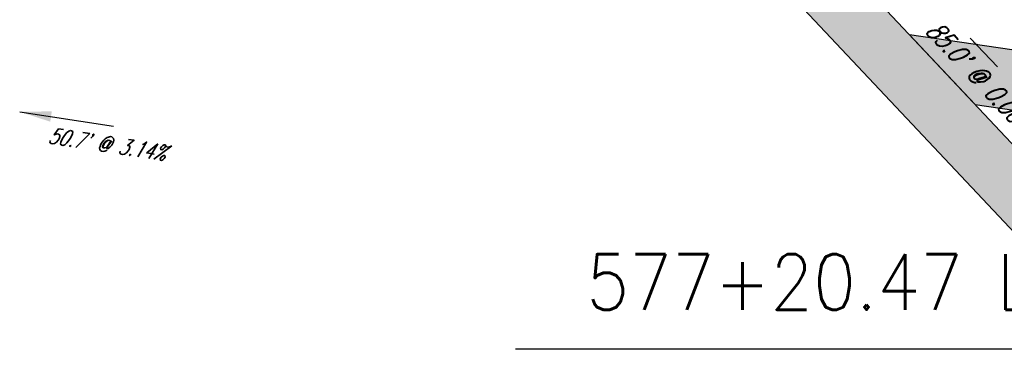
# Model space of a CAD drawing. Extents: x 167754 to 212748, y 396132 to 454338.
# Tile 3 of 147: x 175386.91 to 175411.78, y 419404.24 to 419412.56. Entities that reach past the tile are written whole.
import ezdxf
from ezdxf.enums import TextEntityAlignment as Align

# ---------------------------------------------------------------- set-up
doc = ezdxf.new("R2010")
doc.units = 0
doc.header["$MEASUREMENT"] = 0
doc.layers.add('0_3DP_MAT', color=181, linetype='CONTINUOUS', plot=False)
doc.layers.add('0_EX. 3DP', color=31, linetype='CONTINUOUS', plot=False)
doc.layers.add('L141', color=7, linetype='CONTINUOUS')
doc.layers.add('SC_SCRATCH-6', color=6, linetype='CONTINUOUS')
doc.styles.add('romans', font='romans.shx', dxfattribs={"width": 0.75, "oblique": 22.5})
doc.styles.get("Standard").update_dxf_attribs({"font": 'romans.shx', "width": 0.9})
doc.dimstyles.new('4P', dxfattribs={"dimscale": 4, "dimtxt": 0.14, "dimasz": 0.14, "dimexe": 0.05, "dimexo": 0.05, "dimgap": 0.05, "dimtad": 1, "dimzin": 0, "dimdsep": 46, "dimtxsty": 'romans', "dimcen": 0, "dimdle": 0.1, "dimclrd": 1, "dimclre": 1, "dimclrt": 7, "dimaunit": 1, "dimadec": 4, "dimazin": 0, "dimtfac": 1, "dimtmove": 0, "dimatfit": 2, "dimfxl": 1, "dimtvp": 1, "dimtolj": 1, "dimtzin": 0, "dimarcsym": 0})

msp = doc.modelspace()

# ---------------------------------------------------------------- hatches: boundary and pattern name
at = {"layer": 'L141', "transparency": 33554495}
h = msp.add_hatch(color=256, dxfattribs=at)
h.dxf.hatch_style = 1
h.paths.add_polyline_path([(175395.305, 419427.124), (175392.89, 419427.5), (175414.504, 419404.549), (175416.854, 419404.242)])
h = msp.add_hatch(color=256, dxfattribs=at)
h.dxf.hatch_style = 1
h.paths.add_polyline_path([(175427.517, 419408.001), (175425.861, 419409.759), (175409.386, 419412.172), (175411.042, 419410.413)])

# ---------------------------------------------------------------- linework, layer by layer
at = {"layer": 'L141', "elevation": 1156.55}
msp.add_lwpolyline([(175395.305, 419427.124), (175392.89, 419427.5), (175414.504, 419404.549), (175416.854, 419404.242)], close=True, dxfattribs=at)
at = {"layer": 'L141'}
msp.add_lwpolyline([(175427.517, 419408.001), (175425.861, 419409.759), (175409.386, 419412.172), (175411.042, 419410.413)], close=True, dxfattribs=at)

# ---------------------------------------------------------------- texts
at = {"layer": '0_3DP_MAT', "color": 211, "style": 'romans', "oblique": 22.5, "width": 0.75}
msp.add_text("85.0' @ 0.00%", height=0.48, rotation=313.2822, dxfattribs=at).set_placement((175410.988, 419410.951), align=Align.CENTER)
at = {"layer": '0_EX. 3DP', "style": 'romans', "oblique": 22.5, "width": 0.75}
msp.add_text("50.7' @ 3.14%", height=0.4, rotation=351.3456, dxfattribs=at).set_placement((175389.087, 419409.218), align=Align.CENTER)
at = {"layer": 'SC_SCRATCH-6', "width": 0.9}
msp.add_text('577+20.47 L5.60', height=1.4, dxfattribs=at).set_placement((175416.289, 419405.936), align=Align.MIDDLE_RIGHT)

# ---------------------------------------------------------------- leaders
at = {"layer": '0_3DP_MAT', "color": 211}
msp.add_leader([(175410.916, 419412.095), (175411.601, 419411.367)], dimstyle='4P', override={"dimscale": 20, "dimtxt": 0.12, "dimasz": 0.024, "dimdec": 2}, dxfattribs=at)
at = {"layer": '0_EX. 3DP'}
msp.add_leader([(175386.913, 419410.233), (175389.286, 419409.872)], dimstyle='4P', override={"dimscale": 20, "dimtxt": 0.12, "dimasz": 0.04, "dimdec": 2}, dxfattribs=at)
at = {"layer": 'SC_SCRATCH-6', "has_arrowhead": 0}
msp.add_leader([(175416.859, 419404.236), (175416.849, 419404.236), (175399.429, 419404.236)], dimstyle='4P', override={"dimscale": 20, "dimasz": 0.1}, dxfattribs=at)

doc.saveas('drawing.dxf')
